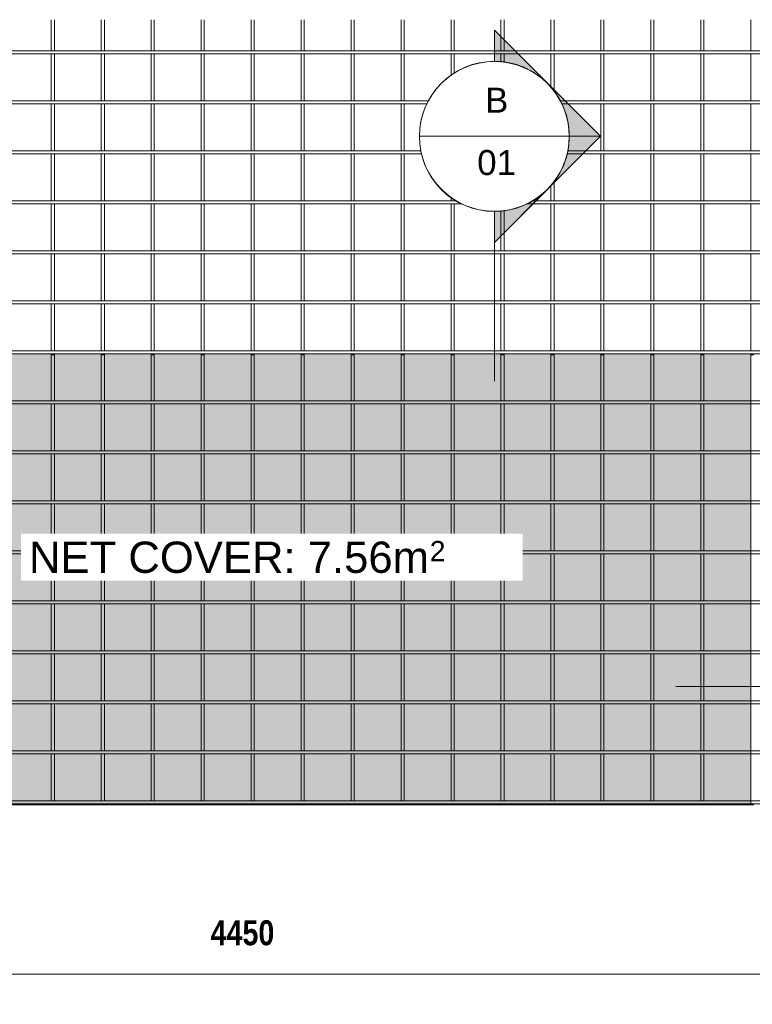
# Model space of a CAD drawing. Header units: millimetres. Extents: x -765 to 7779, y -671 to 3268.
# Tile 2 of 3: x 1741 to 4673, y -671 to 3268. Entities that reach past the tile are written whole.
import ezdxf

# ---------------------------------------------------------------- set-up
doc = ezdxf.new("R2010")
doc.units = ezdxf.units.MM
for name, color, linetype, lineweight in [('A-ANNO-DIMS', 211, 'Continuous', 9), ('A-ANNO-DIMS-50', 211, 'Continuous', 9), ('A-DETL-GENF', 92, 'Continuous', 18), ('A-DETL-THIN', 151, 'Continuous', 18), ('A-GENM', 13, 'Continuous', 18), ('G-ANNO-SYMB', 111, 'Continuous', 9), ('G-ANNO-TEXT', 231, 'Continuous', 9)]:
    doc.layers.add(name, color=color, linetype=linetype, lineweight=lineweight)
doc.styles.add('Arial', font='arial.ttf', dxfattribs={"height": 100})
doc.styles.add('Arial_1', font='arial.ttf', dxfattribs={"height": 125})
doc.styles.add('Arial_2', font='arial.ttf', dxfattribs={"height": 81.236361})
doc.styles.add('TechnicBold', font='techb___.ttf', dxfattribs={"height": 100})
doc.dimstyles.new('Technic_-_DiagonalSlash', dxfattribs={"dimscale": 304.8, "dimtxt": 134.269535, "dimasz": 0.410105, "dimexe": 0.393701, "dimexo": 0.82021, "dimgap": 0.287073, "dimtad": 1, "dimdec": 0, "dimzin": 0, "dimdsep": 46, "dimtxsty": 'TechnicBold', "dimblk1": 'OBLIQUE', "dimblk2": 'OBLIQUE', "dimsah": 1, "dimcen": 0.09, "dimdle": 0.393701, "dimazin": 0, "dimtfac": 1, "dimtdec": 4, "dimtix": 1, "dimtmove": 0, "dimatfit": 3, "dimfxl": 1, "dimtvp": 1, "dimtfill": 1, "dimtolj": 1, "dimtzin": 0, "dimarcsym": 2})

# ---------------------------------------------------------------- blocks, each defined once
blk = doc.blocks.new('United Steel Ductile SE62 Small Mesh - United Steel Ductile SE62 Small Mesh-231632-Level 1')
at = {"layer": 'A-GENM'}
for p, q in [((-3005.5, -679), (-3005.5, -804)), ((-2993.3, -804), (-2993.3, -679)), ((-2805.5, -679), (-2805.5, -804)), ((-2793.3, -804), (-2793.3, -679)), ((-2605.6, -679), (-2605.6, -804)), ((-2593.4, -804), (-2593.4, -679)), ((-2405.6, -679), (-2405.6, -804.1)), ((-2393.4, -804.1), (-2393.4, -679)), ((-2205.7, -679), (-2205.7, -804.1)), ((-2193.5, -804.1), (-2193.5, -679)), ((-2005.7, -679), (-2005.7, -804.1)), ((-1993.5, -804.1), (-1993.5, -679)), ((-1805.7, -679), (-1805.7, -803.9)), ((-1793.5, -803.9), (-1793.5, -679)), ((-1605.8, -679), (-1605.8, -803.9)), ((-1593.6, -803.9), (-1593.6, -679)), ((-1405.8, -679), (-1405.8, -803.9)), ((-1393.6, -803.9), (-1393.6, -679)), ((-1205.9, -679), (-1205.9, -803.9)), ((-1193.7, -803.9), (-1193.7, -679)), ((-1005.9, -679), (-1005.9, -803.9)), ((-993.7, -803.9), (-993.7, -679)), ((-805.9, -679), (-805.9, -803.9)), ((-793.7, -803.9), (-793.7, -679)), ((-606, -679), (-606, -803.9)), ((-593.8, -803.9), (-593.8, -679)), ((-406, -679), (-406, -803.9)), ((-393.8, -803.9), (-393.8, -679)), ((-206.1, -679), (-206.1, -803.9)), ((25, -803.9), (-4425, -803.9)), ((-4425, -816.1), (25, -816.1)), ((-3005.5, -816), (-3005.5, -1004)), ((-2993.3, -1004), (-2993.3, -816)), ((-2805.5, -816), (-2805.5, -1004)), ((-2793.3, -1004), (-2793.3, -816)), ((-2605.6, -816), (-2605.6, -1004)), ((-2593.4, -1004), (-2593.4, -816)), ((-2405.6, -815.9), (-2405.6, -1004.1)), ((-2393.4, -1004.1), (-2393.4, -815.9)), ((-2205.7, -815.9), (-2205.7, -1004.1)), ((-2193.5, -1004.1), (-2193.5, -815.9)), ((-2005.7, -815.9), (-2005.7, -1004.1)), ((-1993.5, -1004.1), (-1993.5, -815.9)), ((-1805.7, -816.1), (-1805.7, -1003.9)), ((-1793.5, -1003.9), (-1793.5, -816.1)), ((-1605.8, -816.1), (-1605.8, -1003.9)), ((-1593.6, -1003.9), (-1593.6, -816.1)), ((-1405.8, -816.1), (-1405.8, -902.2)), ((-1393.6, -893.8), (-1393.6, -816.1)), ((-1205.9, -816.1), (-1205.9, -848.8)), ((-1193.7, -850), (-1193.7, -816.1)), ((-1005.9, -816.1), (-1005.9, -951.7)), ((-993.7, -966.6), (-993.7, -816.1)), ((-805.9, -816.1), (-805.9, -1003.9)), ((-793.7, -1003.9), (-793.7, -816.1)), ((-606, -816.1), (-606, -1003.9)), ((-593.8, -1003.9), (-593.8, -816.1)), ((-406, -816.1), (-406, -1003.9)), ((-393.8, -1003.9), (-393.8, -816.1)), ((-206.1, -816.1), (-206.1, -1003.9)), ((-1495, -1003.9), (-4425, -1003.9)), ((-4425, -1016.1), (-1501.5, -1016.1)), ((-3005.5, -1016), (-3005.5, -1204)), ((-2993.3, -1204), (-2993.3, -1016)), ((-2805.5, -1016), (-2805.5, -1204)), ((-2793.3, -1204), (-2793.3, -1016)), ((-2605.6, -1016), (-2605.6, -1204)), ((-2593.4, -1204), (-2593.4, -1016)), ((-2405.6, -1015.9), (-2405.6, -1204.1)), ((-2393.4, -1204.1), (-2393.4, -1015.9)), ((-2205.7, -1015.9), (-2205.7, -1204.1)), ((-2193.5, -1204.1), (-2193.5, -1015.9)), ((-2005.7, -1015.9), (-2005.7, -1204.1)), ((-1993.5, -1204.1), (-1993.5, -1015.9)), ((-1805.7, -1016.1), (-1805.7, -1203.9)), ((-1793.5, -1203.9), (-1793.5, -1016.1)), ((-1605.8, -1016.1), (-1605.8, -1203.9)), ((-1593.6, -1203.9), (-1593.6, -1016.1)), ((25, -1003.9), (-970, -1003.9)), ((-963.5, -1016.1), (25, -1016.1)), ((-805.9, -1016.1), (-805.9, -1203.9)), ((-793.7, -1203.9), (-793.7, -1016.1)), ((-606, -1016.1), (-606, -1203.9)), ((-593.8, -1203.9), (-593.8, -1016.1)), ((-406, -1016.1), (-406, -1203.9)), ((-393.8, -1203.9), (-393.8, -1016.1)), ((-206.1, -1016.1), (-206.1, -1203.9)), ((-1526.8, -1203.9), (-4425, -1203.9)), ((-4425, -1216.1), (-1523.3, -1216.1)), ((-3005.5, -1216), (-3005.5, -1404)), ((-2993.3, -1404), (-2993.3, -1216)), ((-2805.5, -1216), (-2805.5, -1404)), ((-2793.3, -1404), (-2793.3, -1216)), ((-2605.6, -1216), (-2605.6, -1404)), ((-2593.4, -1404), (-2593.4, -1216)), ((-2405.6, -1215.9), (-2405.6, -1404.1)), ((-2393.4, -1404.1), (-2393.4, -1215.9)), ((-2205.7, -1215.9), (-2205.7, -1404.1)), ((-2193.5, -1404.1), (-2193.5, -1215.9)), ((-2005.7, -1215.9), (-2005.7, -1404.1)), ((-1993.5, -1404.1), (-1993.5, -1215.9)), ((-1805.7, -1216.1), (-1805.7, -1403.9)), ((-1793.5, -1403.9), (-1793.5, -1216.1)), ((-1605.8, -1216.1), (-1605.8, -1403.9)), ((-1593.6, -1403.9), (-1593.6, -1216.1)), ((-941.7, -1216.1), (25, -1216.1)), ((25, -1203.9), (-938.3, -1203.9)), ((-805.9, -1216.1), (-805.9, -1403.9)), ((-793.7, -1403.9), (-793.7, -1216.1)), ((-606, -1216.1), (-606, -1403.9)), ((-593.8, -1403.9), (-593.8, -1216.1)), ((-406, -1216.1), (-406, -1403.9)), ((-393.8, -1403.9), (-393.8, -1216.1)), ((-206.1, -1216.1), (-206.1, -1403.9)), ((-993.7, -1403.9), (-993.7, -1325.8)), ((-1005.9, -1340.6), (-1005.9, -1403.9)), ((-1383.7, -1403.9), (-4425, -1403.9)), ((-4425, -1416.1), (-1360.9, -1416.1)), ((-3005.5, -1416), (-3005.5, -1604)), ((-2993.3, -1604), (-2993.3, -1416)), ((-2805.5, -1416), (-2805.5, -1604)), ((-2793.3, -1604), (-2793.3, -1416)), ((-2605.6, -1416), (-2605.6, -1604)), ((-2593.4, -1604), (-2593.4, -1416)), ((-2405.6, -1415.9), (-2405.6, -1604.1)), ((-2393.4, -1604.1), (-2393.4, -1415.9)), ((-2205.7, -1415.9), (-2205.7, -1604.1)), ((-2193.5, -1604.1), (-2193.5, -1415.9)), ((-2005.7, -1415.9), (-2005.7, -1604.1)), ((-1993.5, -1604.1), (-1993.5, -1415.9)), ((-1805.7, -1416.1), (-1805.7, -1603.9)), ((-1793.5, -1603.9), (-1793.5, -1416.1)), ((-1605.8, -1416.1), (-1605.8, -1603.9)), ((-1593.6, -1603.9), (-1593.6, -1416.1)), ((-1405.8, -1390.2), (-1405.8, -1403.9)), ((-1405.8, -1416.1), (-1405.8, -1603.9)), ((-1393.6, -1403.9), (-1393.6, -1398.6)), ((-1393.6, -1603.9), (-1393.6, -1416.1)), ((-1104.2, -1416.1), (25, -1416.1)), ((25, -1403.9), (-1081.4, -1403.9)), ((-1005.9, -1416.1), (-1005.9, -1603.9)), ((-993.7, -1603.9), (-993.7, -1416.1)), ((-805.9, -1416.1), (-805.9, -1603.9)), ((-793.7, -1603.9), (-793.7, -1416.1)), ((-606, -1416.1), (-606, -1603.9)), ((-593.8, -1603.9), (-593.8, -1416.1)), ((-406, -1416.1), (-406, -1603.9)), ((-393.8, -1603.9), (-393.8, -1416.1)), ((-206.1, -1416.1), (-206.1, -1603.9)), ((-1205.9, -1443.5), (-1205.9, -1603.9)), ((-1193.7, -1603.9), (-1193.7, -1442.3)), ((25, -1603.9), (-4425, -1603.9)), ((-4425, -1616.1), (25, -1616.1)), ((-3005.5, -1616), (-3005.5, -1804)), ((-2993.3, -1804), (-2993.3, -1616)), ((-2805.5, -1616), (-2805.5, -1804)), ((-2793.3, -1804), (-2793.3, -1616)), ((-2605.6, -1616), (-2605.6, -1804)), ((-2593.4, -1804), (-2593.4, -1616)), ((-2405.6, -1615.9), (-2405.6, -1804.1)), ((-2393.4, -1804.1), (-2393.4, -1615.9)), ((-2205.7, -1615.9), (-2205.7, -1804.1)), ((-2193.5, -1804.1), (-2193.5, -1615.9)), ((-2005.7, -1615.9), (-2005.7, -1804.1)), ((-1993.5, -1804.1), (-1993.5, -1615.9)), ((-1805.7, -1616.1), (-1805.7, -1803.9)), ((-1793.5, -1803.9), (-1793.5, -1616.1)), ((-1605.8, -1616.1), (-1605.8, -1803.9)), ((-1593.6, -1803.9), (-1593.6, -1616.1)), ((-1405.8, -1616.1), (-1405.8, -1803.9)), ((-1393.6, -1803.9), (-1393.6, -1616.1)), ((-1205.9, -1616.1), (-1205.9, -1803.9)), ((-1193.7, -1803.9), (-1193.7, -1616.1)), ((-1005.9, -1616.1), (-1005.9, -1803.9)), ((-993.7, -1803.9), (-993.7, -1616.1)), ((-805.9, -1616.1), (-805.9, -1803.9)), ((-793.7, -1803.9), (-793.7, -1616.1)), ((-606, -1616.1), (-606, -1803.9)), ((-593.8, -1803.9), (-593.8, -1616.1)), ((-406, -1616.1), (-406, -1803.9)), ((-393.8, -1803.9), (-393.8, -1616.1)), ((-206.1, -1616.1), (-206.1, -1803.9)), ((25, -1803.9), (-4425, -1803.9)), ((-4425, -1816.1), (25, -1816.1)), ((-3005.5, -1816), (-3005.5, -2004)), ((-2993.3, -2004), (-2993.3, -1816)), ((-2805.5, -1816), (-2805.5, -2004)), ((-2793.3, -2004), (-2793.3, -1816)), ((-2605.6, -1816), (-2605.6, -2004)), ((-2593.4, -2004), (-2593.4, -1816)), ((-2405.6, -1815.9), (-2405.6, -2004.1)), ((-2393.4, -2004.1), (-2393.4, -1815.9)), ((-2205.7, -1815.9), (-2205.7, -2004.1)), ((-2193.5, -2004.1), (-2193.5, -1815.9)), ((-2005.7, -1815.9), (-2005.7, -2004.1)), ((-1993.5, -2004.1), (-1993.5, -1815.9)), ((-1805.7, -1816.1), (-1805.7, -2003.9)), ((-1793.5, -2003.9), (-1793.5, -1816.1)), ((-1605.8, -1816.1), (-1605.8, -2003.9)), ((-1593.6, -2003.9), (-1593.6, -1816.1)), ((-1405.8, -1816.1), (-1405.8, -2003.9)), ((-1393.6, -2003.9), (-1393.6, -1816.1)), ((-1205.9, -1816.1), (-1205.9, -2003.9)), ((-1193.7, -2003.9), (-1193.7, -1816.1)), ((-1005.9, -1816.1), (-1005.9, -2003.9)), ((-993.7, -2003.9), (-993.7, -1816.1)), ((-805.9, -1816.1), (-805.9, -2003.9)), ((-793.7, -2003.9), (-793.7, -1816.1)), ((-606, -1816.1), (-606, -2003.9)), ((-593.8, -2003.9), (-593.8, -1816.1)), ((-406, -1816.1), (-406, -2003.9)), ((-393.8, -2003.9), (-393.8, -1816.1)), ((-206.1, -1816.1), (-206.1, -2003.9)), ((25, -2003.9), (-4425, -2003.9)), ((-4405.2, -2016.1), (-206.2, -2016.1)), ((-3005.5, -2016.1), (-3005.5, -2020)), ((-3005.5, -2020), (-2993.3, -2020)), ((-2993.3, -2020), (-2993.3, -2016.1)), ((-2805.5, -2016.1), (-2805.5, -2020)), ((-2805.5, -2020), (-2793.3, -2020)), ((-2793.3, -2020), (-2793.3, -2016.1)), ((-2605.6, -2016.1), (-2605.6, -2020)), ((-2605.6, -2020), (-2593.4, -2020)), ((-2593.4, -2020), (-2593.4, -2016.1)), ((-2405.6, -2016.1), (-2405.6, -2020)), ((-2405.6, -2020), (-2393.4, -2020)), ((-2393.4, -2020), (-2393.4, -2016.1)), ((-2205.7, -2016.1), (-2205.7, -2020)), ((-2205.7, -2020), (-2193.5, -2020)), ((-2193.5, -2020), (-2193.5, -2016.1)), ((-2005.7, -2016.1), (-2005.7, -2020)), ((-2005.7, -2020), (-1993.5, -2020)), ((-1993.5, -2020), (-1993.5, -2016.1)), ((-1805.7, -2016.1), (-1805.7, -2020)), ((-1805.7, -2020), (-1793.5, -2020)), ((-1793.5, -2020), (-1793.5, -2016.1)), ((-1605.8, -2016.1), (-1605.8, -2020)), ((-1605.8, -2020), (-1593.6, -2020)), ((-1593.6, -2020), (-1593.6, -2016.1)), ((-1405.8, -2016.1), (-1405.8, -2020)), ((-1405.8, -2020), (-1393.6, -2020)), ((-1393.6, -2020), (-1393.6, -2016.1)), ((-1205.9, -2016.1), (-1205.9, -2020)), ((-1205.9, -2020), (-1193.7, -2020)), ((-1193.7, -2020), (-1193.7, -2016.1)), ((-1005.9, -2016.1), (-1005.9, -2020)), ((-1005.9, -2020), (-993.7, -2020)), ((-993.7, -2020), (-993.7, -2016.1)), ((-805.9, -2016.1), (-805.9, -2020)), ((-805.9, -2020), (-793.7, -2020)), ((-793.7, -2020), (-793.7, -2016.1)), ((-606, -2016.1), (-606, -2020)), ((-606, -2020), (-593.8, -2020)), ((-593.8, -2020), (-593.8, -2016.1)), ((-406, -2016.1), (-406, -2020)), ((-406, -2020), (-393.8, -2020)), ((-393.8, -2020), (-393.8, -2016.1)), ((-206.2, -2016.1), (25, -2016.1)), ((-206.1, -2016.1), (-206.1, -2020)), ((-206.1, -2020), (-193.9, -2020))]:
    blk.add_line(p, q, dxfattribs=at)
blk = doc.blocks.new('United Steel Ductile SE62 Small Mesh - United Steel Ductile SE62 Small Mesh-V1-Level 1')
at = {"layer": 'A-GENM'}
for p, q in [((-3005.5, -3.9), (-3193.3, -3.9)), ((-2805.5, -3.9), (-2993.3, -3.9)), ((-2605.6, -3.9), (-2793.3, -3.9)), ((-2405.6, -3.9), (-2593.4, -3.9)), ((-2205.7, -3.9), (-2393.4, -3.9)), ((-2005.7, -3.9), (-2193.5, -3.9)), ((-1805.7, -3.9), (-1993.5, -3.9)), ((-1605.8, -3.9), (-1793.5, -3.9)), ((-1405.8, -3.9), (-1593.6, -3.9)), ((-1205.9, -3.9), (-1393.6, -3.9)), ((-1005.9, -3.9), (-1193.7, -3.9)), ((-805.9, -3.9), (-993.7, -3.9)), ((-606, -3.9), (-793.7, -3.9)), ((-406, -3.9), (-593.2, -3.9)), ((-206.1, -3.9), (-393.8, -3.9)), ((-3005.5, -203.9), (-3193.3, -203.9)), ((-3005.5, -220.2), (-3005.5, -404)), ((-2805.5, -203.9), (-2993.3, -203.9)), ((-2993.3, -404), (-2993.3, -220.2)), ((-2805.5, -220.2), (-2805.5, -404)), ((-2605.6, -203.9), (-2793.3, -203.9)), ((-2793.3, -404), (-2793.3, -220.2)), ((-2605.6, -220.2), (-2605.6, -404)), ((-2405.6, -203.9), (-2593.4, -203.9)), ((-2593.4, -404), (-2593.4, -220.2)), ((-2405.6, -220.2), (-2405.6, -404.1)), ((-2205.7, -203.9), (-2393.4, -203.9)), ((-2393.4, -404.1), (-2393.4, -220.2)), ((-2205.7, -220.2), (-2205.7, -404.1)), ((-2005.7, -203.9), (-2193.5, -203.9)), ((-2193.5, -404.1), (-2193.5, -220.2)), ((-2005.7, -220.2), (-2005.7, -404.1)), ((-1805.7, -203.9), (-1993.5, -203.9)), ((-1993.5, -404.1), (-1993.5, -220.2)), ((-1805.7, -220.2), (-1805.7, -403.9)), ((-1605.8, -203.9), (-1793.5, -203.9)), ((-1793.5, -403.9), (-1793.5, -220.2)), ((-1605.8, -220.2), (-1605.8, -403.9)), ((-1405.8, -203.9), (-1593.6, -203.9)), ((-1593.6, -403.9), (-1593.6, -220.2)), ((-1405.8, -220.2), (-1405.8, -403.9)), ((-1205.9, -203.9), (-1393.6, -203.9)), ((-1393.6, -403.9), (-1393.6, -220.2)), ((-1205.9, -220.2), (-1205.9, -403.9)), ((-1005.9, -203.9), (-1193.7, -203.9)), ((-1193.7, -403.9), (-1193.7, -220.2)), ((-1005.9, -220.2), (-1005.9, -403.9)), ((-805.9, -203.9), (-993.7, -203.9)), ((-993.7, -403.9), (-993.7, -220.2)), ((-805.9, -220.2), (-805.9, -403.9)), ((-606, -203.9), (-793.7, -203.9)), ((-793.7, -403.9), (-793.7, -220.2)), ((-606, -220.2), (-606, -403.9)), ((-593.8, -403.9), (-593.8, -220.2)), ((-406, -203.9), (-593.2, -203.9)), ((-406, -220.2), (-406, -403.9)), ((-206.1, -203.9), (-393.8, -203.9)), ((-393.8, -403.9), (-393.8, -220.2)), ((-206.1, -220.2), (-206.1, -403.9)), ((-206.2, -403.9), (-4405.2, -403.9)), ((-4405.2, -416.1), (-206.2, -416.1)), ((-3005.5, -416), (-3005.5, -604)), ((-2993.3, -604), (-2993.3, -416)), ((-2805.5, -416), (-2805.5, -604)), ((-2793.3, -604), (-2793.3, -416)), ((-2605.6, -416), (-2605.6, -604)), ((-2593.4, -604), (-2593.4, -416)), ((-2405.6, -415.9), (-2405.6, -604.1)), ((-2393.4, -604.1), (-2393.4, -415.9)), ((-2205.7, -415.9), (-2205.7, -604.1)), ((-2193.5, -604.1), (-2193.5, -415.9)), ((-2005.7, -415.9), (-2005.7, -604.1)), ((-1993.5, -604.1), (-1993.5, -415.9)), ((-1805.7, -416.1), (-1805.7, -603.9)), ((-1793.5, -603.9), (-1793.5, -416.1)), ((-1605.8, -416.1), (-1605.8, -603.9)), ((-1593.6, -603.9), (-1593.6, -416.1)), ((-1405.8, -416.1), (-1405.8, -603.9)), ((-1393.6, -603.9), (-1393.6, -416.1)), ((-1205.9, -416.1), (-1205.9, -603.9)), ((-1193.7, -603.9), (-1193.7, -416.1)), ((-1005.9, -416.1), (-1005.9, -603.9)), ((-993.7, -603.9), (-993.7, -416.1)), ((-805.9, -416.1), (-805.9, -603.9)), ((-793.7, -603.9), (-793.7, -416.1)), ((-606, -416.1), (-606, -603.9)), ((-593.8, -603.9), (-593.8, -416.1)), ((-406, -416.1), (-406, -603.9)), ((-393.8, -603.9), (-393.8, -416.1)), ((25, -403.9), (-206.2, -403.9)), ((-206.2, -416.1), (25, -416.1)), ((-206.1, -416.1), (-206.1, -603.9)), ((-206.2, -603.9), (-4405.2, -603.9)), ((-4405.2, -616.1), (-206.2, -616.1)), ((-3005.5, -616), (-3005.5, -804)), ((-2993.3, -804), (-2993.3, -616)), ((-2805.5, -616), (-2805.5, -804)), ((-2793.3, -804), (-2793.3, -616)), ((-2605.6, -616), (-2605.6, -804)), ((-2593.4, -804), (-2593.4, -616)), ((-2405.6, -615.9), (-2405.6, -804.1)), ((-2393.4, -804.1), (-2393.4, -615.9)), ((-2205.7, -615.9), (-2205.7, -804.1)), ((-2193.5, -804.1), (-2193.5, -615.9)), ((-2005.7, -615.9), (-2005.7, -804.1)), ((-1993.5, -804.1), (-1993.5, -615.9)), ((-1805.7, -616.1), (-1805.7, -803.9)), ((-1793.5, -803.9), (-1793.5, -616.1)), ((-1605.8, -616.1), (-1605.8, -803.9)), ((-1593.6, -803.9), (-1593.6, -616.1)), ((-1405.8, -616.1), (-1405.8, -803.9)), ((-1393.6, -803.9), (-1393.6, -616.1)), ((-1205.9, -616.1), (-1205.9, -803.9)), ((-1193.7, -803.9), (-1193.7, -616.1)), ((-1005.9, -616.1), (-1005.9, -803.9)), ((-993.7, -803.9), (-993.7, -616.1)), ((-805.9, -616.1), (-805.9, -803.9)), ((-793.7, -803.9), (-793.7, -616.1)), ((-606, -616.1), (-606, -803.9)), ((-593.8, -803.9), (-593.8, -616.1)), ((-406, -616.1), (-406, -803.9)), ((-393.8, -803.9), (-393.8, -616.1)), ((25, -603.9), (-206.2, -603.9)), ((-206.2, -616.1), (25, -616.1)), ((-206.1, -616.1), (-206.1, -803.9)), ((-206.2, -803.9), (-4405.2, -803.9)), ((-4405.2, -816.1), (-206.2, -816.1)), ((-3005.5, -816), (-3005.5, -1004)), ((-2993.3, -1004), (-2993.3, -816)), ((-2805.5, -816), (-2805.5, -1004)), ((-2793.3, -1004), (-2793.3, -816)), ((-2605.6, -816), (-2605.6, -1004)), ((-2593.4, -1004), (-2593.4, -816)), ((-2405.6, -815.9), (-2405.6, -1004.1)), ((-2393.4, -1004.1), (-2393.4, -815.9)), ((-2205.7, -815.9), (-2205.7, -1004.1)), ((-2193.5, -1004.1), (-2193.5, -815.9)), ((-2005.7, -815.9), (-2005.7, -1004.1)), ((-1993.5, -1004.1), (-1993.5, -815.9)), ((-1805.7, -816.1), (-1805.7, -1003.9)), ((-1793.5, -1003.9), (-1793.5, -816.1)), ((-1605.8, -816.1), (-1605.8, -1003.9)), ((-1593.6, -1003.9), (-1593.6, -816.1)), ((-1405.8, -816.1), (-1405.8, -1003.9)), ((-1393.6, -1003.9), (-1393.6, -816.1)), ((-1205.9, -816.1), (-1205.9, -1003.9)), ((-1193.7, -1003.9), (-1193.7, -816.1)), ((-1005.9, -816.1), (-1005.9, -1003.9)), ((-993.7, -1003.9), (-993.7, -816.1)), ((-805.9, -816.1), (-805.9, -1003.9)), ((-793.7, -1003.9), (-793.7, -816.1)), ((-606, -816.1), (-606, -1003.9)), ((-593.8, -1003.9), (-593.8, -816.1)), ((-406, -816.1), (-406, -1003.9)), ((-393.8, -1003.9), (-393.8, -816.1)), ((25, -803.9), (-206.2, -803.9)), ((-206.2, -816.1), (25, -816.1)), ((-206.1, -816.1), (-206.1, -1003.9)), ((-206.2, -1003.9), (-4405.2, -1003.9)), ((-4405.2, -1016.1), (-206.2, -1016.1)), ((-3005.5, -1016), (-3005.5, -1204)), ((-2993.3, -1204), (-2993.3, -1016)), ((-2805.5, -1016), (-2805.5, -1204)), ((-2793.3, -1204), (-2793.3, -1016)), ((-2605.6, -1016), (-2605.6, -1204)), ((-2593.4, -1204), (-2593.4, -1016)), ((-2405.6, -1015.9), (-2405.6, -1204.1)), ((-2393.4, -1204.1), (-2393.4, -1015.9)), ((-2205.7, -1015.9), (-2205.7, -1204.1)), ((-2193.5, -1204.1), (-2193.5, -1015.9)), ((-2005.7, -1015.9), (-2005.7, -1204.1)), ((-1993.5, -1204.1), (-1993.5, -1015.9)), ((-1805.7, -1016.1), (-1805.7, -1203.9)), ((-1793.5, -1203.9), (-1793.5, -1016.1)), ((-1605.8, -1016.1), (-1605.8, -1203.9)), ((-1593.6, -1203.9), (-1593.6, -1016.1)), ((-1405.8, -1016.1), (-1405.8, -1203.9)), ((-1393.6, -1203.9), (-1393.6, -1016.1)), ((-1205.9, -1016.1), (-1205.9, -1203.9)), ((-1193.7, -1203.9), (-1193.7, -1016.1)), ((-1005.9, -1016.1), (-1005.9, -1203.9)), ((-993.7, -1203.9), (-993.7, -1016.1)), ((-805.9, -1016.1), (-805.9, -1203.9)), ((-793.7, -1203.9), (-793.7, -1016.1)), ((-606, -1016.1), (-606, -1203.9)), ((-593.8, -1203.9), (-593.8, -1016.1)), ((-406, -1016.1), (-406, -1203.9)), ((-393.8, -1203.9), (-393.8, -1016.1)), ((25, -1003.9), (-206.2, -1003.9)), ((-206.2, -1016.1), (25, -1016.1)), ((-206.1, -1016.1), (-206.1, -1203.9)), ((-206.2, -1203.9), (-4405.2, -1203.9)), ((-4405.2, -1216.1), (-206.2, -1216.1)), ((-3005.5, -1216), (-3005.5, -1404)), ((-2993.3, -1404), (-2993.3, -1216)), ((-2805.5, -1216), (-2805.5, -1404)), ((-2793.3, -1404), (-2793.3, -1216)), ((-2605.6, -1216), (-2605.6, -1404)), ((-2593.4, -1404), (-2593.4, -1216)), ((-2405.6, -1215.9), (-2405.6, -1404.1)), ((-2393.4, -1404.1), (-2393.4, -1215.9)), ((-2205.7, -1215.9), (-2205.7, -1404.1)), ((-2193.5, -1404.1), (-2193.5, -1215.9)), ((-2005.7, -1215.9), (-2005.7, -1404.1)), ((-1993.5, -1404.1), (-1993.5, -1215.9)), ((-1805.7, -1216.1), (-1805.7, -1403.9)), ((-1793.5, -1403.9), (-1793.5, -1216.1)), ((-1605.8, -1216.1), (-1605.8, -1403.9)), ((-1593.6, -1403.9), (-1593.6, -1216.1)), ((-1405.8, -1216.1), (-1405.8, -1403.9)), ((-1393.6, -1403.9), (-1393.6, -1216.1)), ((-1205.9, -1216.1), (-1205.9, -1403.9)), ((-1193.7, -1403.9), (-1193.7, -1216.1)), ((-1005.9, -1216.1), (-1005.9, -1403.9)), ((-993.7, -1403.9), (-993.7, -1216.1)), ((-805.9, -1216.1), (-805.9, -1403.9)), ((-793.7, -1403.9), (-793.7, -1216.1)), ((-606, -1216.1), (-606, -1403.9)), ((-593.8, -1403.9), (-593.8, -1216.1)), ((-406, -1216.1), (-406, -1403.9)), ((-393.8, -1403.9), (-393.8, -1216.1)), ((25, -1203.9), (-206.2, -1203.9)), ((-206.2, -1216.1), (25, -1216.1)), ((-206.1, -1216.1), (-206.1, -1403.9)), ((-206.2, -1403.9), (-4405.2, -1403.9)), ((-4405.2, -1416.1), (-206.2, -1416.1)), ((-3005.5, -1416), (-3005.5, -1604)), ((-2993.3, -1604), (-2993.3, -1416)), ((-2805.5, -1416), (-2805.5, -1604)), ((-2793.3, -1604), (-2793.3, -1416)), ((-2605.6, -1416), (-2605.6, -1604)), ((-2593.4, -1604), (-2593.4, -1416)), ((-2405.6, -1415.9), (-2405.6, -1604.1)), ((-2393.4, -1604.1), (-2393.4, -1415.9)), ((-2205.7, -1415.9), (-2205.7, -1604.1)), ((-2193.5, -1604.1), (-2193.5, -1415.9)), ((-2005.7, -1415.9), (-2005.7, -1604.1)), ((-1993.5, -1604.1), (-1993.5, -1415.9)), ((-1805.7, -1416.1), (-1805.7, -1603.9)), ((-1793.5, -1603.9), (-1793.5, -1416.1)), ((-1605.8, -1416.1), (-1605.8, -1603.9)), ((-1593.6, -1603.9), (-1593.6, -1416.1)), ((-1405.8, -1416.1), (-1405.8, -1603.9)), ((-1393.6, -1603.9), (-1393.6, -1416.1)), ((-1205.9, -1416.1), (-1205.9, -1603.9)), ((-1193.7, -1603.9), (-1193.7, -1416.1)), ((-1005.9, -1416.1), (-1005.9, -1603.9)), ((-993.7, -1603.9), (-993.7, -1416.1)), ((-805.9, -1416.1), (-805.9, -1603.9)), ((-793.7, -1603.9), (-793.7, -1416.1)), ((-606, -1416.1), (-606, -1603.9)), ((-593.8, -1603.9), (-593.8, -1416.1)), ((-406, -1416.1), (-406, -1603.9)), ((-393.8, -1603.9), (-393.8, -1416.1)), ((25, -1403.9), (-206.2, -1403.9)), ((-206.2, -1416.1), (25, -1416.1)), ((-206.1, -1416.1), (-206.1, -1603.9)), ((-206.2, -1603.9), (-4405.2, -1603.9)), ((25, -1603.9), (-206.2, -1603.9)), ((-4405.2, -1616.1), (-206.2, -1616.1)), ((-3005.5, -1616), (-3005.5, -1804)), ((-2993.3, -1804), (-2993.3, -1616)), ((-2805.5, -1616), (-2805.5, -1804)), ((-2793.3, -1804), (-2793.3, -1616)), ((-2605.6, -1616), (-2605.6, -1804)), ((-2593.4, -1804), (-2593.4, -1616)), ((-2405.6, -1615.9), (-2405.6, -1804.1)), ((-2393.4, -1804.1), (-2393.4, -1615.9)), ((-2205.7, -1615.9), (-2205.7, -1804.1)), ((-2193.5, -1804.1), (-2193.5, -1615.9)), ((-2005.7, -1615.9), (-2005.7, -1804.1)), ((-1993.5, -1804.1), (-1993.5, -1615.9)), ((-1805.7, -1616.1), (-1805.7, -1803.9)), ((-1793.5, -1803.9), (-1793.5, -1616.1)), ((-1605.8, -1616.1), (-1605.8, -1803.9)), ((-1593.6, -1803.9), (-1593.6, -1616.1)), ((-1405.8, -1616.1), (-1405.8, -1803.9)), ((-1393.6, -1803.9), (-1393.6, -1616.1)), ((-1205.9, -1616.1), (-1205.9, -1803.9)), ((-1193.7, -1803.9), (-1193.7, -1616.1)), ((-1005.9, -1616.1), (-1005.9, -1803.9)), ((-993.7, -1803.9), (-993.7, -1616.1)), ((-805.9, -1616.1), (-805.9, -1803.9)), ((-793.7, -1803.9), (-793.7, -1616.1)), ((-606, -1616.1), (-606, -1803.9)), ((-593.8, -1803.9), (-593.8, -1616.1)), ((-406, -1616.1), (-406, -1803.9)), ((-393.8, -1803.9), (-393.8, -1616.1)), ((-206.2, -1616.1), (25, -1616.1)), ((-206.1, -1616.1), (-206.1, -1803.9)), ((-206.2, -1803.9), (-4405.2, -1803.9)), ((25, -1803.9), (-206.2, -1803.9)), ((-4405.2, -1816.1), (-206.2, -1816.1)), ((-3005.5, -1816), (-3005.5, -2004)), ((-2993.3, -2004), (-2993.3, -1816)), ((-2805.5, -1816), (-2805.5, -2004)), ((-2793.3, -2004), (-2793.3, -1816)), ((-2605.6, -1816), (-2605.6, -2004)), ((-2593.4, -2004), (-2593.4, -1816)), ((-2405.6, -1815.9), (-2405.6, -2004.1)), ((-2393.4, -2004.1), (-2393.4, -1815.9)), ((-2205.7, -1815.9), (-2205.7, -2004.1)), ((-2193.5, -2004.1), (-2193.5, -1815.9)), ((-2005.7, -1815.9), (-2005.7, -2004.1)), ((-1993.5, -2004.1), (-1993.5, -1815.9)), ((-1805.7, -1816.1), (-1805.7, -2003.9)), ((-1793.5, -2003.9), (-1793.5, -1816.1)), ((-1605.8, -1816.1), (-1605.8, -2003.9)), ((-1593.6, -2003.9), (-1593.6, -1816.1)), ((-1405.8, -1816.1), (-1405.8, -2003.9)), ((-1393.6, -2003.9), (-1393.6, -1816.1)), ((-1205.9, -1816.1), (-1205.9, -2003.9)), ((-1193.7, -2003.9), (-1193.7, -1816.1)), ((-1005.9, -1816.1), (-1005.9, -2003.9)), ((-993.7, -2003.9), (-993.7, -1816.1)), ((-805.9, -1816.1), (-805.9, -2003.9)), ((-793.7, -2003.9), (-793.7, -1816.1)), ((-606, -1816.1), (-606, -2003.9)), ((-593.8, -2003.9), (-593.8, -1816.1)), ((-406, -1816.1), (-406, -2003.9)), ((-393.8, -2003.9), (-393.8, -1816.1)), ((-206.2, -1816.1), (25, -1816.1)), ((-206.1, -1816.1), (-206.1, -2003.9)), ((-206.2, -2003.9), (-4405.2, -2003.9)), ((25, -2003.9), (-206.2, -2003.9)), ((-4405.2, -2016.1), (-206.2, -2016.1)), ((-3005.5, -2016), (-3005.5, -2020)), ((-3005.5, -2020), (-2993.3, -2020)), ((-2993.3, -2020), (-2993.3, -2016)), ((-2805.5, -2016), (-2805.5, -2020)), ((-2805.5, -2020), (-2793.3, -2020)), ((-2793.3, -2020), (-2793.3, -2016)), ((-2605.6, -2016), (-2605.6, -2020)), ((-2605.6, -2020), (-2593.4, -2020)), ((-2593.4, -2020), (-2593.4, -2016)), ((-2405.6, -2015.9), (-2405.6, -2020)), ((-2405.6, -2020), (-2393.4, -2020)), ((-2393.4, -2020), (-2393.4, -2015.9)), ((-2205.7, -2015.9), (-2205.7, -2020)), ((-2205.7, -2020), (-2193.5, -2020)), ((-2193.5, -2020), (-2193.5, -2015.9)), ((-2005.7, -2015.9), (-2005.7, -2020)), ((-2005.7, -2020), (-1993.5, -2020)), ((-1993.5, -2020), (-1993.5, -2015.9)), ((-1805.7, -2016.1), (-1805.7, -2020)), ((-1805.7, -2020), (-1793.5, -2020)), ((-1793.5, -2020), (-1793.5, -2016.1)), ((-1605.8, -2016.1), (-1605.8, -2020)), ((-1605.8, -2020), (-1593.6, -2020)), ((-1593.6, -2020), (-1593.6, -2016.1)), ((-1405.8, -2016.1), (-1405.8, -2020)), ((-1405.8, -2020), (-1393.6, -2020)), ((-1393.6, -2020), (-1393.6, -2016.1)), ((-1205.9, -2016.1), (-1205.9, -2020)), ((-1205.9, -2020), (-1193.7, -2020)), ((-1193.7, -2020), (-1193.7, -2016.1)), ((-1005.9, -2016.1), (-1005.9, -2020)), ((-1005.9, -2020), (-993.7, -2020)), ((-993.7, -2020), (-993.7, -2016.1)), ((-805.9, -2016.1), (-805.9, -2020)), ((-805.9, -2020), (-793.7, -2020)), ((-793.7, -2020), (-793.7, -2016.1)), ((-606, -2016.1), (-606, -2020)), ((-606, -2020), (-593.8, -2020)), ((-593.8, -2020), (-593.8, -2016.1)), ((-406, -2016.1), (-406, -2020)), ((-406, -2020), (-393.8, -2020)), ((-393.8, -2020), (-393.8, -2016.1)), ((-206.2, -2016.1), (25, -2016.1)), ((-206.1, -2016.1), (-206.1, -2020)), ((-206.1, -2020), (-193.9, -2020))]:
    blk.add_line(p, q, dxfattribs=at)
blk = doc.blocks.new('Section - M_Section Head - Filled-1049-Level 1')
at = {"layer": 'G-ANNO-SYMB'}
h = blk.add_hatch(color=256, dxfattribs=at)
edge = h.paths.add_edge_path()
edge.add_line((-6, 8.485), (-6, 6))
edge.add_arc((-6, 0), 6, 90, 135)
edge.add_line((-10.243, 4.243), (-6, 8.485))
h = blk.add_hatch(color=256, dxfattribs=at)
edge = h.paths.add_edge_path()
edge.add_line((-6, 8.485), (-1.757, 4.243))
edge.add_arc((-6, 0), 6, 45, 90)
edge.add_line((-6, 6), (-6, 8.485))
h = blk.add_hatch(color=256, dxfattribs=at)
edge = h.paths.add_edge_path()
edge.add_line((-14.485, 0), (-10.243, 4.243))
edge.add_arc((-6, 0), 6, 135, 180)
edge.add_line((-12, 0), (-14.485, 0))
h = blk.add_hatch(color=256, dxfattribs=at)
edge = h.paths.add_edge_path()
edge.add_line((2.485, 0), (0, 0))
edge.add_arc((-6, 0), 6, 360, 405)
edge.add_line((-1.757, 4.243), (2.485, 0))
for p, q in [((-6, 8.485), (-14.485, 0)), ((-6, 8.485), (-10.243, 4.243)), ((-6, 8.485), (2.485, 0)), ((-6, 6), (-6, 8.485)), ((-6, 8.485), (-6, 6)), ((-1.757, 4.243), (-6, 8.485)), ((-10.243, 4.243), (-14.485, 0)), ((2.485, 0), (-1.757, 4.243)), ((-14.485, 0), (-12, 0)), ((0, 0), (2.485, 0)), ((-12, 0), (-14.485, 0)), ((0, 0), (2.485, 0))]:
    blk.add_line(p, q, dxfattribs=at)
for start, end in [(360, 180), (90, 135), (45, 90), (135, 180), (360, 45), (180, 360)]:
    blk.add_arc((-6, 0), 6, start, end, dxfattribs=at)
blk = doc.blocks.new('DIMBLOCK1-Level 1')
at = {"layer": 'A-ANNO-DIMS-50'}
for p, q in [((447.9, -550.6), (447.9, -122.8)), ((4897.9, -550.6), (4897.9, -122.8)), ((327.9, -550.6), (5017.9, -550.6)), ((447.9, -550.6), (447.9, -670.6)), ((4897.9, -550.6), (4897.9, -670.6))]:
    blk.add_line(p, q, dxfattribs=at)
at = {"layer": 'A-ANNO-DIMS-50', "lineweight": 50}
for p, q in [((447.9, -550.6), (510.4, -488.1)), ((4897.9, -550.6), (4960.4, -488.1)), ((447.9, -550.6), (385.4, -613.1)), ((4897.9, -550.6), (4835.4, -613.1))]:
    blk.add_line(p, q, dxfattribs=at)
at = {"layer": 'A-ANNO-DIMS-50', "color": 0, "insert": (2505, -334.3), "char_height": 100, "width": 402.809, "attachment_point": 1, "line_spacing_factor": 0.959068, "style": 'TechnicBold', "bg_fill": 3, "box_fill_scale": 1.25, "bg_fill_color": 256, "bg_fill_true_color": 13158600, "bg_fill_transparency": 0}
blk.add_mtext('4450', dxfattribs=at)
blk = doc.blocks.new('_Oblique')
at = {"color": 0, "linetype": 'ByBlock', "lineweight": -2}
blk.add_line((-0.5, -0.5), (0.5, 0.5), dxfattribs=at)

msp = doc.modelspace()

# ---------------------------------------------------------------- hatches: boundary and pattern name
at = {"layer": 'A-DETL-GENF', "transparency": 33554534}
msp.add_hatch(color=155, dxfattribs=at).paths.add_polyline_path([(467.6, 127.2), (4666.7, 127.2), (4666.7, 1931), (467.6, 1931), (467.6, 176.9)])

# ---------------------------------------------------------------- linework, layer by layer
at = {"layer": 'A-DETL-THIN'}
for p, q in [((4666.7, 1931), (467.6, 1931)), ((4666.7, 127.2), (4666.7, 1931)), ((467.6, 127.2), (4666.7, 127.2))]:
    msp.add_line(p, q, dxfattribs=at)
for start, end in [(360, 180), (180, 360)]:
    msp.add_arc((3640.4, 2800.9), 300, start, end, dxfattribs=at)
at = {"layer": 'G-ANNO-SYMB'}
for p, q in [((3340.5, 2801.7), (3940.5, 2801.7)), ((3640.5, 2501.7), (3640.5, 1822.4)), ((4367.3, 600.1), (4943.2, 600.1))]:
    msp.add_line(p, q, dxfattribs=at)

# ---------------------------------------------------------------- block references
at = {"layer": 'A-GENM'}
for name, p in [('United Steel Ductile SE62 Small Mesh - United Steel Ductile SE62 Small Mesh-231632-Level 1', (4872.9, 3947)), ('United Steel Ductile SE62 Small Mesh - United Steel Ductile SE62 Small Mesh-V1-Level 1', (4872.9, 2147.2))]:
    msp.add_blockref(name, p, dxfattribs=at)
at = {"layer": 'G-ANNO-SYMB', "xscale": 49.99999999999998, "yscale": 49.99999999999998, "zscale": 49.99999999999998, "rotation": 269.9999999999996}
msp.add_blockref('Section - M_Section Head - Filled-1049-Level 1', (3640.5, 2501.7), dxfattribs=at)

# ---------------------------------------------------------------- texts
at = {"layer": 'G-ANNO-SYMB', "char_height": 100, "attachment_point": 1, "style": 'Arial'}
for s, insert, width in [('B', (3603.3, 2996.2), 116.245), ('01', (3571.8, 2746.7), 192.405)]:
    msp.add_mtext(s, dxfattribs=dict(at, insert=insert, width=width))

# ---------------------------------------------------------------- next in the draw order: texts
at = {"layer": 'G-ANNO-TEXT', "color": 7, "attachment_point": 1, "bg_fill": 3, "box_fill_scale": 1.25, "bg_fill_color": 256, "bg_fill_true_color": 13158600, "bg_fill_transparency": 0}
for s, insert, char_height, width, style in [('NET COVER: 7.56m', (1777.9, 1180.3), 125, 1944.092, 'Arial_1'), ('2', (3381.9, 1182.8), 81.2, 76.16, 'Arial_2')]:
    msp.add_mtext(s, dxfattribs=dict(at, insert=insert, char_height=char_height, width=width, style=style))

# ---------------------------------------------------------------- next in the draw order: dimensions: what is measured, and where the dimension line sits
at = {"layer": 'A-ANNO-DIMS'}
dim = msp.add_linear_dim(base=(4897.9, -550.6), p1=(447.9, 127.2), p2=(4897.9, 127.2), dimstyle='Technic_-_DiagonalSlash', override={"dimpost": '<>', "dimfxl": 4450}, dxfattribs=at)
dim.commit()
dim.dimension.update_dxf_attribs({"geometry": 'DIMBLOCK1-Level 1', "text_midpoint": (2672.9, -411.9)})

doc.saveas('drawing.dxf')
